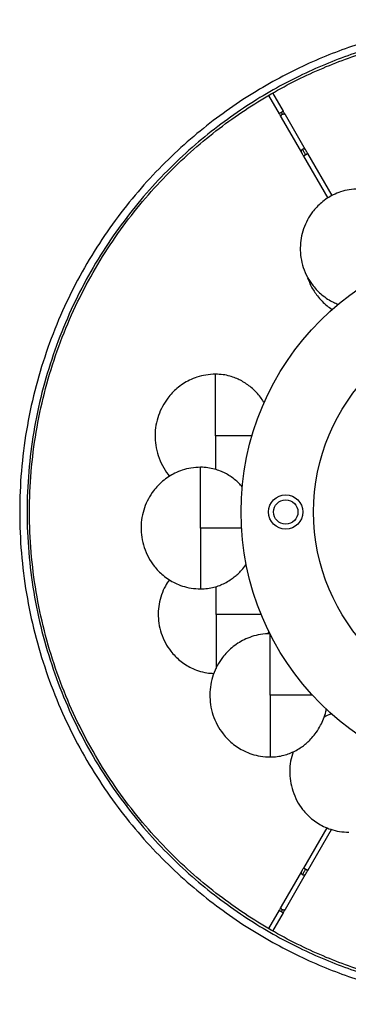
# Paper-space layout '_Posterior' of a CAD drawing. Header units: millimetres. Extents: x -158 to 242, y -206 to 194.
# Tile 1 of 2: x -158 to -25, y -206 to 194. Entities that reach past the tile are written whole.
import ezdxf

# ---------------------------------------------------------------- set-up
doc = ezdxf.new("R2010")
doc.units = ezdxf.units.MM

psp = doc.layouts.new('_Posterior')

# ---------------------------------------------------------------- linework, layer by layer
at = {"color": 7, "linetype": 'Continuous', "lineweight": 25}
for p, q in [((-51.02, 156.64), (-55.33, 164.11)), ((-57.06, 163.11), (-52.75, 155.64)), ((-51.9, 154.17), (-43.69, 139.94)), ((-41.96, 140.94), (-50.17, 155.17)), ((-42.84, 138.47), (-32.98, 121.39)), ((-31.24, 122.38), (-41.11, 139.47)), ((-57.18, -55.65), (-56.88, -54.74)), ((-33.39, -134.4), (-42.84, -150.78)), ((-41.11, -151.78), (-31.5, -135.13)), ((-43.69, -152.24), (-51.9, -166.47)), ((-50.17, -167.47), (-41.96, -153.24)), ((-52.75, -167.94), (-57.06, -175.41)), ((-55.33, -176.41), (-51.02, -168.94))]:
    psp.add_line(p, q, dxfattribs=at)
for centre, radius in [((41.81, -6.15), 110), ((-50.07, -6.15), 6.97), ((-50.07, -6.15), 4.97)]:
    psp.add_circle(centre, radius, dxfattribs=at)
at = {"color": 7, "linetype": 'Continuous'}
psp.add_circle((41.81, -6.15), 80.59, dxfattribs=at)
at = {"color": 7, "linetype": 'Continuous', "lineweight": 25}
for points, knots in [([(41.81, 193.85), (38.39, 193.8), (31.38, 193.69), (20.63, 192.82), (9.39, 191.32), (-2.31, 189.05), (-13.7, 186.11), (-24.72, 182.57), (-35.29, 178.51), (-46.01, 173.66), (-56.83, 167.98), (-67.65, 161.4), (-78.39, 153.88), (-88.96, 145.38), (-99.23, 135.88), (-109.09, 125.37), (-118.41, 113.86), (-127.05, 101.38), (-134.89, 87.97), (-141.78, 73.72), (-147.61, 58.71), (-152.26, 43.08), (-155.66, 26.95), (-157.73, 10.49), (-158.42, -6.15), (-157.73, -22.79), (-155.66, -39.26), (-152.26, -55.38), (-147.61, -71.02), (-141.78, -86.02), (-134.89, -100.28), (-127.05, -113.68), (-118.41, -126.17), (-109.09, -137.68), (-99.23, -148.19), (-88.96, -157.68), (-78.39, -166.18), (-67.65, -173.7), (-56.83, -180.28), (-46.01, -185.97), (-35.29, -190.81), (-24.72, -194.87), (-13.7, -198.41), (-2.31, -201.35), (9.39, -203.62), (20.63, -205.12), (31.38, -206), (38.39, -206.1), (41.81, -206.15)], [0, 0, 0, 0, 0.016322, 0.033479, 0.05151, 0.070452, 0.090341, 0.107661, 0.125675, 0.144395, 0.163829, 0.18398, 0.204846, 0.226418, 0.248682, 0.271613, 0.29518, 0.319343, 0.344053, 0.369251, 0.394871, 0.420839, 0.447075, 0.473492, 0.5, 0.526508, 0.552925, 0.579161, 0.605129, 0.630749, 0.655947, 0.680657, 0.70482, 0.728387, 0.751318, 0.773582, 0.795154, 0.81602, 0.836171, 0.855605, 0.874325, 0.892339, 0.909659, 0.929548, 0.94849, 0.966521, 0.983678, 1, 1, 1, 1]), ([(41.81, 190.85), (38.45, 190.8), (31.54, 190.69), (20.94, 189.83), (9.87, 188.35), (-1.65, 186.12), (-12.87, 183.22), (-23.72, 179.74), (-34.13, 175.74), (-44.7, 170.97), (-55.35, 165.37), (-66.01, 158.88), (-76.59, 151.48), (-87, 143.11), (-97.12, 133.75), (-106.83, 123.4), (-116.01, 112.06), (-124.52, 99.76), (-132.24, 86.56), (-139.02, 72.52), (-144.77, 57.74), (-149.35, 42.34), (-152.7, 26.45), (-154.73, 10.24), (-155.42, -6.15), (-154.73, -22.54), (-152.7, -38.76), (-149.35, -54.65), (-144.77, -70.05), (-139.02, -84.83), (-132.24, -98.86), (-124.52, -112.07), (-116.01, -124.37), (-106.83, -135.7), (-97.12, -146.06), (-87, -155.41), (-76.59, -163.78), (-66.01, -171.19), (-55.35, -177.67), (-44.7, -183.27), (-34.13, -188.04), (-23.72, -192.04), (-12.87, -195.53), (-1.65, -198.42), (9.87, -200.66), (20.94, -202.14), (31.54, -203), (38.45, -203.1), (41.81, -203.15)], [0, 0, 0, 0, 0.016322, 0.033479, 0.05151, 0.070452, 0.090341, 0.107661, 0.125675, 0.144395, 0.163829, 0.18398, 0.204846, 0.226418, 0.248682, 0.271613, 0.29518, 0.319343, 0.344053, 0.369251, 0.394871, 0.420839, 0.447075, 0.473492, 0.5, 0.526508, 0.552925, 0.579161, 0.605129, 0.630749, 0.655947, 0.680657, 0.70482, 0.728387, 0.751318, 0.773582, 0.795154, 0.81602, 0.836171, 0.855605, 0.874325, 0.892339, 0.909659, 0.929548, 0.94849, 0.966521, 0.983678, 1, 1, 1, 1]), ([(41.81, -202.15), (38.46, -202.1), (31.59, -202), (21.05, -201.14), (10.03, -199.67), (-1.43, -197.45), (-12.59, -194.57), (-23.39, -191.1), (-33.75, -187.12), (-44.26, -182.37), (-54.85, -176.8), (-65.46, -170.35), (-75.99, -162.98), (-86.34, -154.65), (-96.41, -145.34), (-106.08, -135.05), (-115.21, -123.77), (-123.68, -111.53), (-131.35, -98.39), (-138.11, -84.43), (-143.82, -69.72), (-148.38, -54.4), (-151.71, -38.59), (-153.73, -22.46), (-154.41, -6.15), (-153.73, 10.15), (-151.71, 26.29), (-148.38, 42.09), (-143.82, 57.42), (-138.11, 72.12), (-131.35, 86.09), (-123.68, 99.23), (-115.21, 111.46), (-106.08, 122.74), (-96.41, 133.04), (-86.34, 142.35), (-75.99, 150.68), (-65.46, 158.05), (-54.85, 164.5), (-44.26, 170.07), (-33.75, 174.81), (-23.39, 178.79), (-12.59, 182.26), (-1.43, 185.14), (10.03, 187.37), (21.05, 188.84), (31.59, 189.7), (38.46, 189.8), (41.81, 189.85)], [0, 0, 0, 0, 0.016322, 0.033479, 0.05151, 0.070452, 0.090341, 0.107661, 0.125675, 0.144395, 0.163829, 0.18398, 0.204846, 0.226418, 0.248682, 0.271613, 0.29518, 0.319343, 0.344053, 0.369251, 0.394871, 0.420839, 0.447075, 0.473492, 0.5, 0.526508, 0.552925, 0.579161, 0.605129, 0.630749, 0.655947, 0.680657, 0.70482, 0.728387, 0.751318, 0.773582, 0.795154, 0.81602, 0.836171, 0.855605, 0.874325, 0.892339, 0.909659, 0.929548, 0.94849, 0.966521, 0.983678, 1, 1, 1, 1]), ([(-51.89, 156.14), (-52, 156.07), (-52.17, 155.98), (-52.37, 155.86), (-52.51, 155.78), (-52.62, 155.71), (-52.72, 155.65), (-52.74, 155.64), (-52.75, 155.64)], [0, 0, 0, 0, 0.243352, 0.373386, 0.505405, 0.636635, 0.764394, 1, 1, 1, 1]), ([(-51.02, 156.64), (-51.03, 156.63), (-51.05, 156.62), (-51.15, 156.56), (-51.26, 156.5), (-51.4, 156.42), (-51.61, 156.3), (-51.78, 156.2), (-51.89, 156.14)], [0, 0, 0, 0, 0.235606, 0.363365, 0.494595, 0.626614, 0.756648, 1, 1, 1, 1]), ([(-51.89, 156.14), (-51.84, 156.07), (-51.76, 155.92), (-51.64, 155.71), (-51.54, 155.53), (-51.49, 155.45), (-51.46, 155.4)], [0, 0, 0, 0, 0.245958, 0.5, 0.754042, 1, 1, 1, 1]), ([(-50.17, 155.17), (-50.22, 155.25), (-50.32, 155.43), (-50.53, 155.79), (-50.77, 156.2), (-50.94, 156.49), (-51.02, 156.64)], [0, 0, 0, 0, 0.245958, 0.5, 0.754042, 1, 1, 1, 1]), ([(-52.75, 155.64), (-52.67, 155.49), (-52.5, 155.2), (-52.26, 154.79), (-52.05, 154.43), (-51.95, 154.25), (-51.9, 154.17)], [0, 0, 0, 0, 0.245958, 0.5, 0.754042, 1, 1, 1, 1]), ([(-51.9, 154.17), (-51.93, 154.23), (-52, 154.36), (-52.01, 154.63), (-51.93, 154.94), (-51.74, 155.21), (-51.55, 155.34), (-51.46, 155.4)], [0, 0, 0, 0, 0.135737, 0.348704, 0.572308, 0.793495, 1, 1, 1, 1]), ([(-51.46, 155.4), (-51.4, 155.44), (-51.26, 155.51), (-51.11, 155.53), (-51.04, 155.55)], [0, 0, 0, 0, 0.4851705, 1, 1, 1, 1]), ([(-51.04, 155.55), (-50.92, 155.55), (-50.7, 155.56), (-50.42, 155.44), (-50.24, 155.3), (-50.19, 155.19), (-50.18, 155.16)], [0, 0, 0, 0, 0.315097, 0.626365, 0.916625, 1, 1, 1, 1]), ([(-43.25, 141.17), (-43.33, 141.11), (-43.52, 140.98), (-43.71, 140.7), (-43.8, 140.4), (-43.79, 140.13), (-43.71, 140), (-43.68, 139.94)], [0, 0, 0, 0, 0.206505, 0.427692, 0.651296, 0.864263, 1, 1, 1, 1]), ([(-42.82, 141.32), (-42.9, 141.3), (-43.04, 141.28), (-43.18, 141.21), (-43.25, 141.17)], [0, 0, 0, 0, 0.51483, 1, 1, 1, 1]), ([(-41.97, 138.97), (-42.1, 139.19), (-42.35, 139.62), (-42.71, 140.24), (-43.02, 140.79), (-43.17, 141.04), (-43.25, 141.17)], [0, 0, 0, 0, 0.245958, 0.5, 0.754042, 1, 1, 1, 1]), ([(-41.96, 140.93), (-41.98, 140.96), (-42.02, 141.07), (-42.2, 141.21), (-42.48, 141.33), (-42.71, 141.32), (-42.82, 141.32)], [0, 0, 0, 0, 0.083375, 0.373635, 0.684903, 1, 1, 1, 1]), ([(-41.11, 139.47), (-41.19, 139.61), (-41.36, 139.91), (-41.6, 140.32), (-41.81, 140.68), (-41.91, 140.85), (-41.96, 140.94)], [0, 0, 0, 0, 0.245958, 0.5, 0.754042, 1, 1, 1, 1]), ([(-43.69, 139.94), (-43.64, 139.85), (-43.54, 139.68), (-43.33, 139.32), (-43.09, 138.91), (-42.92, 138.61), (-42.84, 138.47)], [0, 0, 0, 0, 0.245958, 0.5, 0.754042, 1, 1, 1, 1]), ([(-41.97, 138.97), (-42.08, 138.91), (-42.25, 138.81), (-42.46, 138.69), (-42.6, 138.61), (-42.71, 138.55), (-42.81, 138.49), (-42.83, 138.48), (-42.84, 138.47)], [0, 0, 0, 0, 0.243352, 0.373386, 0.505405, 0.636635, 0.764394, 1, 1, 1, 1]), ([(-42.84, 138.47), (-42.83, 138.48), (-42.81, 138.49), (-42.71, 138.55), (-42.6, 138.61), (-42.46, 138.69), (-42.25, 138.81), (-42.08, 138.91), (-41.97, 138.97)], [0, 0, 0, 0, 0.235606, 0.363365, 0.494595, 0.626614, 0.756648, 1, 1, 1, 1]), ([(-41.97, 138.97), (-41.86, 139.03), (-41.69, 139.13), (-41.49, 139.25), (-41.35, 139.33), (-41.24, 139.39), (-41.14, 139.45), (-41.12, 139.46), (-41.11, 139.47)], [0, 0, 0, 0, 0.2433523, 0.3733856, 0.5054052, 0.6366347, 0.7643944, 1, 1, 1, 1]), ([(-41.11, 139.47), (-41.12, 139.46), (-41.14, 139.45), (-41.24, 139.39), (-41.35, 139.33), (-41.49, 139.25), (-41.69, 139.13), (-41.86, 139.03), (-41.97, 138.97)], [0, 0, 0, 0, 0.235606, 0.363365, 0.494595, 0.626614, 0.756648, 1, 1, 1, 1]), ([(-20.44, 125.07), (-21.72, 125.01), (-24.19, 124.89), (-27.65, 124.01), (-30.62, 122.8), (-33.24, 121.3), (-35.49, 119.63), (-37.48, 117.75), (-39.45, 115.45), (-41.32, 112.53), (-42.9, 108.94), (-43.89, 105.12), (-44.25, 101.17), (-43.98, 97.15), (-43.02, 93.12), (-41.36, 89.24), (-39.33, 86.13), (-37.28, 83.79), (-35.31, 81.96), (-33.1, 80.36), (-30.88, 79.07), (-29.38, 78.5), (-28.74, 78.26)], [0, 0, 0, 0, 0.057563, 0.111182, 0.159521, 0.201564, 0.246666, 0.285577, 0.324575, 0.382689, 0.44091, 0.500141, 0.559265, 0.618457, 0.680608, 0.744698, 0.807061, 0.846765, 0.884648, 0.92807, 0.969174, 1, 1, 1, 1]), ([(-41.15, 88.92), (-40.69, 87.75), (-39.69, 85.16), (-37.59, 82.04), (-35.36, 79.49), (-33.36, 77.62), (-31.91, 76.61), (-31.2, 76.12)], [0, 0, 0, 0, 0.228631, 0.503085, 0.677815, 0.844537, 1, 1, 1, 1]), ([(-78.58, 49.83), (-79.91, 49.76), (-82.47, 49.64), (-86.05, 48.72), (-89.13, 47.47), (-91.85, 45.92), (-94.19, 44.18), (-96.25, 42.23), (-98.29, 39.84), (-100.24, 36.82), (-101.87, 33.1), (-102.9, 29.14), (-103.28, 25.04), (-102.99, 20.87), (-102.01, 16.68), (-100.26, 12.68), (-98.56, 9.92), (-97.41, 8.63), (-97.21, 8.41)], [0, 0, 0, 0, 0.0702101, 0.1356099, 0.1945697, 0.2458492, 0.3008608, 0.348321, 0.3958875, 0.4667699, 0.5377828, 0.6100274, 0.6821418, 0.7543386, 0.830145, 0.9083159, 0.9843809, 1, 1, 1, 1]), ([(-58.85, 38.19), (-59.1, 38.64), (-59.78, 39.81), (-61.1, 41.49), (-62.73, 43.26), (-64.5, 44.83), (-66.41, 46.21), (-68.39, 47.36), (-70.52, 48.33), (-72.87, 49.12), (-75.6, 49.71), (-77.56, 49.79), (-78.58, 49.83)], [0, 0, 0, 0, 0.063813, 0.168527, 0.267427, 0.365929, 0.463554, 0.562725, 0.652113, 0.75611, 0.87284, 1, 1, 1, 1]), ([(-78.58, 24.73), (-78.58, 26.37), (-78.58, 29.65), (-78.58, 34.39), (-78.58, 38.77), (-78.58, 42.59), (-78.58, 45.73), (-78.58, 48.06), (-78.58, 49.56), (-78.58, 49.74), (-78.58, 49.82)], [0, 0, 0, 0, 0.125171, 0.250467, 0.375637, 0.500714, 0.625967, 0.751233, 0.876322, 1, 1, 1, 1]), ([(-78.58, 24.73), (-78.58, 23.09), (-78.58, 19.81), (-78.58, 15.16), (-78.58, 12.43), (-78.58, 11.13)], [0, 0, 0, 0, 0.342626, 0.685592, 1, 1, 1, 1]), ([(-63.76, 24.73), (-64.93, 24.73), (-67.27, 24.73), (-71.17, 24.73), (-74.97, 24.73), (-77.37, 24.73), (-78.58, 24.73)], [0, 0, 0, 0, 0.272708, 0.551977, 0.775219, 1, 1, 1, 1]), ([(-84.66, 12.03), (-85.96, 11.97), (-88.49, 11.84), (-92.02, 10.94), (-95.05, 9.7), (-97.73, 8.18), (-100.03, 6.47), (-102.06, 4.55), (-104.07, 2.2), (-105.98, -0.78), (-107.59, -4.44), (-108.6, -8.34), (-108.98, -12.38), (-108.7, -16.49), (-107.72, -20.61), (-106.02, -24.57), (-103.95, -27.74), (-101.86, -30.14), (-99.84, -32), (-97.59, -33.64), (-94.97, -35.11), (-91.98, -36.33), (-88.48, -37.22), (-85.96, -37.34), (-84.66, -37.41)], [0, 0, 0, 0, 0.051051, 0.098605, 0.141476, 0.178762, 0.218762, 0.253272, 0.287858, 0.339398, 0.391033, 0.443564, 0.496, 0.548496, 0.603616, 0.660456, 0.715764, 0.750976, 0.784575, 0.823085, 0.859539, 0.901828, 0.949049, 1, 1, 1, 1]), ([(-67.71, 4.06), (-68.16, 4.56), (-69.13, 5.64), (-70.8, 7.1), (-72.67, 8.47), (-74.62, 9.6), (-76.72, 10.56), (-79.04, 11.33), (-81.73, 11.91), (-83.65, 11.99), (-84.66, 12.03)], [0, 0, 0, 0, 0.104697, 0.2250798, 0.3443911, 0.4655908, 0.5748355, 0.7019337, 0.8445927, 1, 1, 1, 1]), ([(-84.66, -12.69), (-84.66, -11.07), (-84.66, -7.84), (-84.66, -3.17), (-84.66, 1.14), (-84.66, 4.9), (-84.66, 7.99), (-84.66, 10.29), (-84.66, 11.76), (-84.66, 11.94), (-84.66, 12.02)], [0, 0, 0, 0, 0.125171, 0.250467, 0.375637, 0.500714, 0.625967, 0.751233, 0.876322, 1, 1, 1, 1]), ([(-67.99, -12.69), (-68.75, -12.69), (-70.28, -12.69), (-73.16, -12.69), (-76.54, -12.69), (-80.42, -12.69), (-83.24, -12.69), (-84.66, -12.69)], [0, 0, 0, 0, 0.180905, 0.363881, 0.550399, 0.774069, 1, 1, 1, 1]), ([(-84.66, -12.69), (-84.66, -14.31), (-84.66, -17.54), (-84.66, -22.21), (-84.66, -26.52), (-84.66, -30.28), (-84.66, -33.37), (-84.66, -35.66), (-84.66, -37.14), (-84.66, -37.31), (-84.66, -37.4)], [0, 0, 0, 0, 0.125171, 0.250467, 0.375637, 0.500714, 0.625967, 0.751233, 0.876322, 1, 1, 1, 1]), ([(-84.66, -37.41), (-83.72, -37.37), (-81.89, -37.3), (-79.29, -36.77), (-76.95, -36.02), (-74.73, -35.04), (-72.74, -33.89), (-71, -32.63), (-69.45, -31.3), (-67.85, -29.65), (-66.67, -28.3), (-66.15, -27.43), (-66.11, -27.36)], [0, 0, 0, 0, 0.128157, 0.249273, 0.361528, 0.463338, 0.580606, 0.674782, 0.756638, 0.860852, 0.989592, 1, 1, 1, 1]), ([(-97.35, -33.71), (-97.92, -34.54), (-99.22, -36.43), (-100.62, -39.76), (-101.62, -43.54), (-101.98, -47.47), (-101.71, -51.46), (-100.76, -55.46), (-99.11, -59.31), (-97.1, -62.4), (-95.06, -64.72), (-93.1, -66.53), (-90.91, -68.13), (-88.37, -69.56), (-85.46, -70.73), (-82.35, -71.55), (-80.2, -71.66), (-79.24, -71.71)], [0, 0, 0, 0, 0.058459, 0.133418, 0.209678, 0.2858, 0.362009, 0.442028, 0.524543, 0.604835, 0.655953, 0.704728, 0.760634, 0.813554, 0.874947, 0.943498, 1, 1, 1, 1]), ([(-78.34, -47.77), (-78.34, -46.2), (-78.34, -43.06), (-78.34, -39.21), (-78.34, -37.13), (-78.34, -36.42)], [0, 0, 0, 0, 0.397104, 0.794603, 1, 1, 1, 1]), ([(-60.01, -47.77), (-60.72, -47.77), (-62.14, -47.77), (-65.11, -47.77), (-68.87, -47.77), (-73.35, -47.77), (-76.67, -47.77), (-78.34, -47.77)], [0, 0, 0, 0, 0.183339, 0.365109, 0.550135, 0.773384, 1, 1, 1, 1]), ([(-78.34, -47.77), (-78.34, -49.34), (-78.34, -52.48), (-78.34, -57.02), (-78.34, -61.21), (-78.34, -64.85), (-78.34, -67.78), (-78.34, -69.07), (-78.34, -69.68)], [0, 0, 0, 0, 0.1703149, 0.3407993, 0.511112, 0.6812991, 0.8517252, 1, 1, 1, 1]), ([(-56.35, -55.58), (-57.68, -55.64), (-60.24, -55.76), (-63.81, -56.68), (-66.89, -57.94), (-69.6, -59.48), (-71.93, -61.21), (-73.99, -63.16), (-76.03, -65.54), (-77.97, -68.56), (-79.6, -72.27), (-80.62, -76.23), (-81, -80.32), (-80.72, -84.48), (-79.73, -88.66), (-78.01, -92.67), (-75.91, -95.89), (-73.79, -98.31), (-71.74, -100.2), (-69.46, -101.86), (-66.81, -103.36), (-63.77, -104.59), (-60.22, -105.5), (-57.67, -105.62), (-56.35, -105.68)], [0, 0, 0, 0, 0.051051, 0.098605, 0.141476, 0.178762, 0.218762, 0.253272, 0.287858, 0.339398, 0.391033, 0.443564, 0.496, 0.548496, 0.603616, 0.660456, 0.715764, 0.750976, 0.784575, 0.823085, 0.859539, 0.901828, 0.949049, 1, 1, 1, 1]), ([(-56.35, -80.63), (-56.35, -78.95), (-56.35, -75.59), (-56.35, -70.75), (-56.35, -66.29), (-56.35, -62.37), (-56.35, -59.19), (-56.35, -56.8), (-56.35, -56.13), (-56.35, -55.79)], [0, 0, 0, 0, 0.139999, 0.280134, 0.420114, 0.560017, 0.706772, 0.853483, 1, 1, 1, 1]), ([(-39.14, -80.63), (-39.91, -80.63), (-41.45, -80.63), (-44.41, -80.63), (-47.91, -80.63), (-51.93, -80.63), (-54.87, -80.63), (-56.35, -80.63)], [0, 0, 0, 0, 0.181066, 0.363834, 0.550215, 0.773909, 1, 1, 1, 1]), ([(-56.35, -80.63), (-56.35, -82.27), (-56.35, -85.55), (-56.35, -90.27), (-56.35, -94.65), (-56.35, -98.46), (-56.35, -101.59), (-56.35, -103.91), (-56.35, -105.41), (-56.35, -105.59), (-56.35, -105.67)], [0, 0, 0, 0, 0.125171, 0.250467, 0.375637, 0.500714, 0.625967, 0.751233, 0.876322, 1, 1, 1, 1]), ([(-56.35, -105.68), (-55.4, -105.64), (-53.55, -105.57), (-50.91, -105.04), (-48.54, -104.28), (-46.29, -103.28), (-44.28, -102.12), (-42.52, -100.84), (-40.94, -99.5), (-39.3, -97.83), (-37.52, -95.59), (-35.93, -92.99), (-34.65, -90.15), (-33.88, -87.94), (-33.64, -86.6), (-33.58, -86.27)], [0, 0, 0, 0, 0.088082, 0.171325, 0.248477, 0.318451, 0.399049, 0.463776, 0.520036, 0.591662, 0.680144, 0.784897, 0.8733, 0.968944, 1, 1, 1, 1]), ([(-31.39, -88.25), (-31.52, -88.28), (-32.6, -88.53), (-33.6, -89.02), (-34.48, -89.45)], [0, 0, 0, 0, 0.120696, 1, 1, 1, 1]), ([(-47.07, -103.59), (-47.45, -104.85), (-48.2, -107.4), (-48.53, -111.4), (-48.26, -115.47), (-47.29, -119.57), (-45.61, -123.5), (-43.55, -126.65), (-41.47, -129.03), (-39.46, -130.88), (-37.23, -132.51), (-34.63, -133.98), (-31.66, -135.18), (-28.18, -136.07), (-25.68, -136.19), (-24.38, -136.25)], [0, 0, 0, 0, 0.084993, 0.171219, 0.257543, 0.348184, 0.441651, 0.532601, 0.590504, 0.645753, 0.70908, 0.769024, 0.838566, 0.916216, 1, 1, 1, 1]), ([(-42.84, -150.78), (-42.92, -150.92), (-43.09, -151.21), (-43.33, -151.62), (-43.54, -151.99), (-43.64, -152.16), (-43.69, -152.24)], [0, 0, 0, 0, 0.245958, 0.5, 0.754042, 1, 1, 1, 1]), ([(-43.25, -153.48), (-43.17, -153.35), (-43.02, -153.09), (-42.71, -152.55), (-42.35, -151.93), (-42.1, -151.49), (-41.97, -151.28)], [0, 0, 0, 0, 0.245958, 0.5, 0.754042, 1, 1, 1, 1]), ([(-41.97, -151.28), (-42.08, -151.21), (-42.25, -151.11), (-42.46, -151), (-42.6, -150.92), (-42.71, -150.85), (-42.81, -150.79), (-42.83, -150.78), (-42.84, -150.78)], [0, 0, 0, 0, 0.2433523, 0.3733856, 0.5054052, 0.6366347, 0.7643944, 1, 1, 1, 1]), ([(-42.84, -150.78), (-42.83, -150.78), (-42.81, -150.79), (-42.71, -150.85), (-42.6, -150.92), (-42.46, -151), (-42.25, -151.11), (-42.08, -151.21), (-41.97, -151.28)], [0, 0, 0, 0, 0.2356056, 0.3633653, 0.4945948, 0.6266144, 0.7566477, 1, 1, 1, 1]), ([(-41.97, -151.28), (-41.86, -151.34), (-41.69, -151.44), (-41.49, -151.55), (-41.35, -151.63), (-41.24, -151.7), (-41.14, -151.76), (-41.12, -151.77), (-41.11, -151.78)], [0, 0, 0, 0, 0.243352, 0.373386, 0.505405, 0.636635, 0.764394, 1, 1, 1, 1]), ([(-41.11, -151.78), (-41.12, -151.77), (-41.14, -151.76), (-41.24, -151.7), (-41.35, -151.63), (-41.49, -151.55), (-41.69, -151.44), (-41.86, -151.34), (-41.97, -151.28)], [0, 0, 0, 0, 0.2356056, 0.3633653, 0.4945948, 0.6266144, 0.7566477, 1, 1, 1, 1]), ([(-41.96, -153.24), (-41.91, -153.16), (-41.81, -152.99), (-41.6, -152.62), (-41.36, -152.21), (-41.19, -151.92), (-41.11, -151.78)], [0, 0, 0, 0, 0.245958, 0.5, 0.754042, 1, 1, 1, 1]), ([(-43.68, -152.25), (-43.71, -152.3), (-43.79, -152.44), (-43.8, -152.7), (-43.71, -153.01), (-43.52, -153.29), (-43.33, -153.42), (-43.25, -153.48)], [0, 0, 0, 0, 0.135737, 0.348704, 0.572308, 0.793495, 1, 1, 1, 1]), ([(-43.25, -153.48), (-43.18, -153.51), (-43.04, -153.58), (-42.9, -153.61), (-42.82, -153.62)], [0, 0, 0, 0, 0.48517, 1, 1, 1, 1]), ([(-42.82, -153.62), (-42.71, -153.63), (-42.48, -153.64), (-42.2, -153.51), (-42.02, -153.37), (-41.98, -153.26), (-41.96, -153.24)], [0, 0, 0, 0, 0.315097, 0.626365, 0.916625, 1, 1, 1, 1]), ([(-51.9, -166.47), (-51.95, -166.56), (-52.05, -166.73), (-52.26, -167.1), (-52.5, -167.51), (-52.67, -167.8), (-52.75, -167.94)], [0, 0, 0, 0, 0.245958, 0.5, 0.754042, 1, 1, 1, 1]), ([(-52.75, -167.94), (-52.74, -167.95), (-52.72, -167.96), (-52.62, -168.02), (-52.51, -168.08), (-52.37, -168.16), (-52.17, -168.28), (-52, -168.38), (-51.89, -168.44)], [0, 0, 0, 0, 0.235606, 0.363365, 0.494595, 0.626614, 0.756648, 1, 1, 1, 1]), ([(-51.46, -167.71), (-51.55, -167.65), (-51.74, -167.52), (-51.93, -167.24), (-52.01, -166.94), (-52, -166.67), (-51.93, -166.53), (-51.9, -166.48)], [0, 0, 0, 0, 0.206505, 0.427692, 0.651296, 0.864263, 1, 1, 1, 1]), ([(-51.46, -167.71), (-51.49, -167.75), (-51.54, -167.84), (-51.64, -168.02), (-51.76, -168.23), (-51.84, -168.37), (-51.89, -168.44)], [0, 0, 0, 0, 0.245958, 0.5, 0.754042, 1, 1, 1, 1]), ([(-51.04, -167.85), (-51.11, -167.84), (-51.26, -167.81), (-51.4, -167.74), (-51.46, -167.71)], [0, 0, 0, 0, 0.51483, 1, 1, 1, 1]), ([(-50.18, -167.47), (-50.19, -167.49), (-50.24, -167.6), (-50.42, -167.74), (-50.7, -167.87), (-50.92, -167.86), (-51.04, -167.85)], [0, 0, 0, 0, 0.083375, 0.3736349, 0.6849031, 1, 1, 1, 1]), ([(-51.02, -168.94), (-50.94, -168.8), (-50.77, -168.51), (-50.53, -168.1), (-50.32, -167.73), (-50.22, -167.56), (-50.17, -167.47)], [0, 0, 0, 0, 0.245958, 0.5, 0.754042, 1, 1, 1, 1]), ([(-51.89, -168.44), (-51.78, -168.51), (-51.61, -168.61), (-51.4, -168.72), (-51.26, -168.8), (-51.15, -168.87), (-51.05, -168.93), (-51.03, -168.94), (-51.02, -168.94)], [0, 0, 0, 0, 0.243352, 0.373386, 0.505405, 0.636635, 0.764394, 1, 1, 1, 1])]:
    psp.add_open_spline(points, degree=3, knots=knots, dxfattribs=at)

doc.saveas('drawing.dxf')
